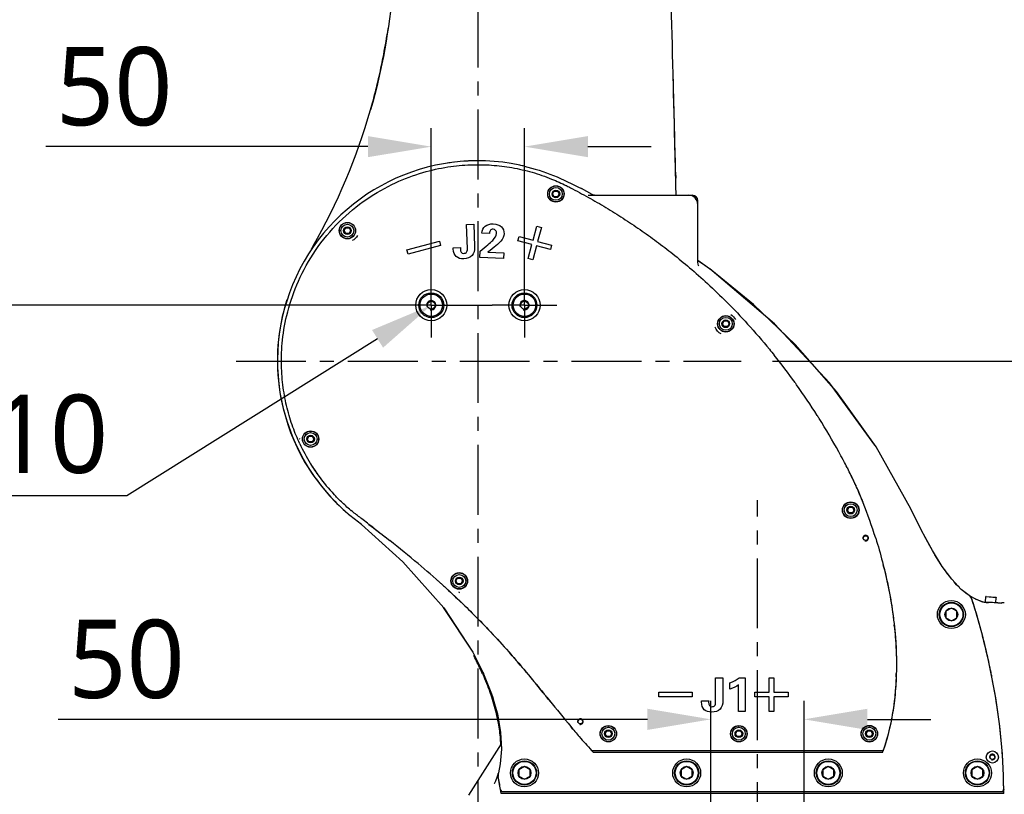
# Model space of a CAD drawing. Header units: millimetres. Extents: x 7426 to 8300, y 124 to 421.
# Tile 50 of 130: x 8014 to 8040, y 236 to 257. Entities that reach past the tile are written whole.
import ezdxf
from ezdxf import colors
from ezdxf.entities.mleader import LeaderData, LeaderLine
from ezdxf.math import Vec2, Vec3

# ---------------------------------------------------------------- set-up
doc = ezdxf.new("R2010")
doc.units = ezdxf.units.MM
doc.linetypes.add('BANKLINE1', pattern=[5.5, 4, -1.5])
doc.linetypes.add('CENTER', pattern=[0.6, 0.375, -0.075, 0.075, -0.075])
for name, color, linetype in [('00_COMPONENTS', 7, 'BANKLINE1'), ('DIM', 7, 'Continuous'), ('中心线', 7, 'Continuous'), ('外形图', 7, 'Continuous'), ('多重引线', 7, 'Continuous')]:
    doc.layers.add(name, color=color, linetype=linetype)
doc.styles.add('微软雅黑', font='msyh.ttc')
doc.dimstyles.new('尺寸标注_1_20比例', dxfattribs={"dimtxt": 2.1, "dimasz": 1.7, "dimexe": 0.5, "dimexo": 0.4, "dimgap": 0.5, "dimtad": 1, "dimdec": 1, "dimlfac": 20, "dimdsep": 46, "dimtxsty": '微软雅黑', "dimcen": 0.09, "dimadec": 0, "dimazin": 0, "dimtp": 0.01, "dimtm": 0.01, "dimtfac": 1, "dimtdec": 1, "dimtofl": 0, "dimtmove": 0, "dimatfit": 3, "dimfxl": 1, "dimtolj": 1, "dimarcsym": 0})

# ---------------------------------------------------------------- blocks, each defined once
blk = doc.blocks.new('*D1464')
at = {"layer": 'Defpoints', "color": 0}
for p in [(8029.55, 277.969), (8051.129, 277.969), (8033.657, 247.468)]:
    blk.add_point(p, dxfattribs=at)
at = {"layer": '外形图', "color": 0, "linetype": 'Continuous', "lineweight": -2}
for p, q in [((8029.95, 277.969), (8051.629, 277.969)), ((8051.129, 249.168), (8051.129, 276.269)), ((8034.057, 247.468), (8051.629, 247.468))]:
    blk.add_line(p, q, dxfattribs=at)
at = {"layer": '外形图', "color": 0}
for points in [[(8051.413, 276.269), (8050.846, 276.269), (8051.129, 277.969)], [(8050.846, 249.168), (8051.413, 249.168), (8051.129, 247.468)]]:
    blk.add_solid(points, dxfattribs=at)
at = {"layer": '外形图', "color": 0, "insert": (8048.448, 262.719), "char_height": 2.1, "attachment_point": 2, "rotation": 90, "style": '微软雅黑'}
blk.add_mtext('\\A1;610', dxfattribs=at)
blk = doc.blocks.new('*D1472')
at = {"layer": 'Defpoints', "color": 0}
for p in [(8026.827, 285.494), (8039.95, 222.468), (8056.58, 222.468)]:
    blk.add_point(p, dxfattribs=at)
at = {"layer": '外形图', "color": 0, "linetype": 'Continuous', "lineweight": -2}
for p, q in [((8027.227, 285.494), (8057.08, 285.494)), ((8056.58, 283.794), (8056.58, 224.168)), ((8040.35, 222.468), (8057.08, 222.468))]:
    blk.add_line(p, q, dxfattribs=at)
at = {"layer": '外形图', "color": 0}
for points in [[(8056.864, 283.794), (8056.297, 283.794), (8056.58, 285.494)], [(8056.297, 224.168), (8056.864, 224.168), (8056.58, 222.468)]]:
    blk.add_solid(points, dxfattribs=at)
at = {"layer": '外形图', "color": 0, "insert": (8053.898, 253.981), "char_height": 2.1, "attachment_point": 2, "rotation": 90, "style": '微软雅黑'}
blk.add_mtext('\\A1;1260.5', dxfattribs=at)
blk = doc.blocks.new('*D1474')
at = {"layer": 'Defpoints', "color": 0}
for p in [(8027.407, 253.222), (8024.907, 248.968), (8027.407, 248.968)]:
    blk.add_point(p, dxfattribs=at)
at = {"layer": '外形图', "color": 0, "linetype": 'Continuous', "lineweight": -2}
for p, q in [((8024.907, 249.368), (8024.907, 253.722)), ((8027.407, 249.368), (8027.407, 253.722)), ((8023.207, 253.222), (8014.566, 253.222)), ((8029.107, 253.222), (8030.807, 253.222))]:
    blk.add_line(p, q, dxfattribs=at)
at = {"layer": '外形图', "color": 0}
for points in [[(8023.207, 252.939), (8023.207, 253.505), (8024.907, 253.222)], [(8029.107, 253.506), (8029.107, 252.939), (8027.407, 253.222)]]:
    blk.add_solid(points, dxfattribs=at)
at = {"layer": '外形图', "color": 0, "insert": (8017.967, 255.894), "char_height": 2.1, "attachment_point": 3, "rotation": 0.0015, "style": '微软雅黑'}
blk.add_mtext('\\A1;50', dxfattribs=at)
blk = doc.blocks.new('*D1476')
at = {"layer": 'Defpoints', "color": 0}
for p in [(8034.907, 237.855), (8032.407, 234.568), (8034.907, 234.568)]:
    blk.add_point(p, dxfattribs=at)
at = {"layer": '外形图', "color": 0, "linetype": 'Continuous', "lineweight": -2}
for p, q in [((8032.407, 234.968), (8032.407, 238.355)), ((8034.907, 234.968), (8034.907, 238.355)), ((8030.707, 237.855), (8014.896, 237.855)), ((8036.607, 237.855), (8038.307, 237.855))]:
    blk.add_line(p, q, dxfattribs=at)
at = {"layer": '外形图', "color": 0}
for points in [[(8030.707, 237.572), (8030.707, 238.139), (8032.407, 237.855)], [(8036.607, 238.139), (8036.607, 237.572), (8034.907, 237.855)]]:
    blk.add_solid(points, dxfattribs=at)
at = {"layer": '外形图', "color": 0, "insert": (8018.297, 240.527), "char_height": 2.1, "attachment_point": 3, "style": '微软雅黑'}
blk.add_mtext('\\A1;50', dxfattribs=at)
blk = doc.blocks.new('*D1509')
at = {"layer": 'Defpoints', "color": 0}
for p in [(7997.734, 248.968), (8024.907, 248.968), (8032.407, 234.568)]:
    blk.add_point(p, dxfattribs=at)
at = {"layer": 'DIM', "color": 0, "linetype": 'ByBlock', "lineweight": -2, "ltscale": 20}
for p, q in [((8024.507, 248.968), (7997.234, 248.968)), ((7997.734, 236.268), (7997.734, 247.268)), ((8032.007, 234.568), (7997.234, 234.568))]:
    blk.add_line(p, q, dxfattribs=at)
at = {"layer": 'DIM', "color": 0}
for points in [[(7998.017, 247.268), (7997.45, 247.268), (7997.734, 248.968)], [(7997.45, 236.268), (7998.017, 236.268), (7997.734, 234.568)]]:
    blk.add_solid(points, dxfattribs=at)
at = {"layer": 'DIM', "color": 0, "insert": (7996.149, 241.768), "char_height": 2.1, "attachment_point": 5, "rotation": 90, "style": '微软雅黑'}
blk.add_mtext('\\A1;\\A1;288', dxfattribs=at)
blk = doc.blocks.new('*D1510')
at = {"layer": 'Defpoints', "color": 0}
for p in [(7997.734, 257.468), (8024.907, 257.468), (8024.907, 248.968)]:
    blk.add_point(p, dxfattribs=at)
at = {"layer": 'DIM', "color": 0, "linetype": 'ByBlock', "lineweight": -2, "ltscale": 20}
for p, q in [((8024.507, 257.468), (7997.234, 257.468)), ((7997.734, 250.668), (7997.734, 255.768)), ((8024.507, 248.968), (7997.234, 248.968))]:
    blk.add_line(p, q, dxfattribs=at)
at = {"layer": 'DIM', "color": 0}
for points in [[(7998.017, 255.768), (7997.45, 255.768), (7997.734, 257.468)], [(7997.45, 250.668), (7998.017, 250.668), (7997.734, 248.968)]]:
    blk.add_solid(points, dxfattribs=at)
at = {"layer": 'DIM', "color": 0, "insert": (7996.143, 253.218), "char_height": 2.1, "attachment_point": 5, "rotation": 90, "style": '微软雅黑'}
blk.add_mtext('\\A1;\\A1;170', dxfattribs=at)
blk = doc.blocks.new('*D1522')
at = {"layer": 'Defpoints', "color": 0}
for p in [(7987.257, 279.494), (8033.657, 226.977), (7987.257, 205.331)]:
    blk.add_point(p, dxfattribs=at)
at = {"layer": 'DIM', "color": 0, "linetype": 'ByBlock', "lineweight": -2, "ltscale": 20}
for p, q in [((7987.257, 279.094), (7987.257, 204.831)), ((8033.657, 226.577), (8033.657, 204.831)), ((8031.957, 205.331), (7988.957, 205.331))]:
    blk.add_line(p, q, dxfattribs=at)
at = {"layer": 'DIM', "color": 0}
for points in [[(7988.957, 205.614), (7988.957, 205.047), (7987.257, 205.331)], [(8031.957, 205.047), (8031.957, 205.614), (8033.657, 205.331)]]:
    blk.add_solid(points, dxfattribs=at)
at = {"layer": 'DIM', "color": 0, "insert": (8010.457, 206.916), "char_height": 2.1, "attachment_point": 5, "style": '微软雅黑'}
blk.add_mtext('\\A1;\\A1;928', dxfattribs=at)

msp = doc.modelspace()

# ---------------------------------------------------------------- linework, layer by layer
at = {"layer": '00_COMPONENTS', "linetype": 'CENTER', "ltscale": 5}
msp.add_line((8019.6711, 247.4684), (8033.2195, 247.4684), dxfattribs=at)
at = {"layer": '中心线', "linetype": 'CENTER', "ltscale": 5}
for p, q in [((8026.1573, 281.2188), (8026.1573, 222.218)), ((8033.6574, 222.298), (8033.6574, 243.7349))]:
    msp.add_line(p, q, dxfattribs=at)
at = {"layer": '外形图', "linetype": 'Continuous'}
for p, q in [((8031.4604, 252.5365), (8031.4641, 252.3772)), ((8028.1612, 251.9546), (8028.2053, 252.0309)), ((8028.2053, 251.8784), (8028.1612, 251.9546)), ((8028.2053, 252.0309), (8028.2933, 252.0309)), ((8028.2933, 252.0309), (8028.3373, 251.9546)), ((8028.3373, 251.9546), (8028.2933, 251.8784)), ((8029.2271, 251.942), (8028.9345, 252.0958)), ((8028.2933, 251.8784), (8028.2053, 251.8784)), ((8029.1654, 251.9184), (8031.9074, 251.9184)), ((8029.2156, 251.9318), (8029.1972, 251.9404)), ((8029.2687, 251.9191), (8029.2156, 251.9318)), ((8029.269, 251.9184), (8029.2271, 251.942)), ((8029.2845, 251.9184), (8029.2687, 251.9191)), ((8031.4744, 251.9199), (8031.474, 251.9389)), ((8032.0574, 250.1187), (8032.0574, 251.7684)), ((8022.569, 250.9686), (8022.613, 251.0448)), ((8022.613, 250.8923), (8022.569, 250.9686)), ((8022.613, 251.0448), (8022.7011, 251.0448)), ((8022.7011, 251.0448), (8022.7451, 250.9686)), ((8022.7451, 250.9686), (8022.7011, 250.8923)), ((8025.8541, 251.1351), (8026.0495, 251.1416)), ((8025.8757, 250.483), (8025.8541, 251.1351)), ((8026.0495, 251.1416), (8026.0695, 250.5409)), ((8026.465, 250.8897), (8026.264, 250.8979)), ((8027.6397, 250.7131), (8027.74, 251.0874)), ((8027.74, 251.0874), (8027.8608, 251.055)), ((8027.8608, 251.055), (8027.7605, 250.6807)), ((8022.7011, 250.8923), (8022.613, 250.8923)), ((8024.2554, 250.4558), (8025.1247, 250.6887)), ((8025.1247, 250.6887), (8025.1571, 250.568)), ((8027.2331, 250.6926), (8027.2654, 250.8134)), ((8027.6074, 250.5923), (8027.2331, 250.6926)), ((8027.2654, 250.8134), (8027.6397, 250.7131)), ((8027.7605, 250.6807), (8028.1348, 250.5804)), ((8024.2877, 250.335), (8024.2554, 250.4558)), ((8025.1571, 250.568), (8024.2877, 250.335)), ((8025.4974, 250.5093), (8025.6884, 250.5157)), ((8025.4983, 250.4811), (8025.4974, 250.5093)), ((8025.6884, 250.5157), (8025.6882, 250.4837)), ((8026.2119, 250.2451), (8026.2188, 250.4167)), ((8026.4203, 250.3897), (8026.8524, 250.3723)), ((8026.8524, 250.3723), (8026.8463, 250.2195)), ((8027.5071, 250.218), (8027.6074, 250.5923)), ((8027.7281, 250.56), (8027.6279, 250.1857)), ((8028.1024, 250.4597), (8027.7281, 250.56)), ((8028.1348, 250.5804), (8028.1024, 250.4597)), ((8026.8463, 250.2195), (8026.2119, 250.2451)), ((8027.6279, 250.1857), (8027.5071, 250.218)), ((8032.434, 249.8981), (8032.0574, 250.1676)), ((8032.2586, 250.0236), (8032.0574, 250.1586)), ((8034.1152, 248.4648), (8032.3752, 249.9402)), ((8024.9071, 248.968), (8024.9071, 249.8348)), ((8027.4071, 248.968), (8027.4071, 249.8334)), ((8024.9071, 248.968), (8024.0403, 248.968)), ((8024.9071, 248.968), (8026.5418, 248.968)), ((8024.9071, 248.968), (8024.9071, 248.1011)), ((8027.4071, 248.968), (8026.5418, 248.968)), ((8027.4071, 248.968), (8028.2725, 248.968)), ((8027.4071, 248.968), (8027.4071, 248.1026)), ((8032.7193, 248.4684), (8032.7634, 248.5446)), ((8032.7634, 248.5446), (8032.8514, 248.5446)), ((8032.8514, 248.5446), (8032.8954, 248.4684)), ((8032.7634, 248.3921), (8032.7193, 248.4684)), ((8032.8514, 248.3921), (8032.7634, 248.3921)), ((8032.8954, 248.4684), (8032.8514, 248.3921)), ((8035.5863, 246.8867), (8034.1152, 248.4648)), ((8034.6644, 246.8902), (8034.676, 246.8742)), ((8034.676, 246.8742), (8034.6828, 246.8646)), ((8036.8071, 245.216), (8035.5863, 246.8867)), ((8021.583, 245.3764), (8021.627, 245.4526)), ((8021.627, 245.3001), (8021.583, 245.3764)), ((8021.627, 245.4526), (8021.715, 245.4526)), ((8021.715, 245.4526), (8021.7591, 245.3764)), ((8021.7591, 245.3764), (8021.715, 245.3001)), ((8021.715, 245.3001), (8021.627, 245.3001)), ((8036.8202, 245.1927), (8036.8071, 245.216)), ((8035.9656, 244.7963), (8035.9563, 244.8139)), ((8036.068, 244.5994), (8036.0713, 244.5929)), ((8021.8998, 244.3688), (8021.8999, 244.3687)), ((8036.1677, 244.3997), (8036.1756, 244.3835)), ((8036.2911, 244.1397), (8036.2977, 244.1253)), ((8036.0694, 243.4683), (8036.1134, 243.5446)), ((8036.1134, 243.5446), (8036.2014, 243.5446)), ((8036.2014, 243.5446), (8036.2455, 243.4683)), ((8036.4609, 243.7489), (8036.4677, 243.732)), ((8036.1134, 243.3921), (8036.0694, 243.4683)), ((8036.2014, 243.3921), (8036.1134, 243.3921)), ((8036.2455, 243.4683), (8036.2014, 243.3921)), ((8022.8725, 243.2138), (8022.879, 243.2086)), ((8023.3363, 243.0092), (8023.3911, 242.9667)), ((8023.3911, 242.9667), (8023.4409, 242.9278)), ((8023.4409, 242.9278), (8023.5389, 242.8512)), ((8023.5389, 242.8512), (8023.5506, 242.8421)), ((8023.5506, 242.8421), (8023.6684, 242.7497)), ((8023.6684, 242.7497), (8023.7955, 242.6498)), ((8037.0486, 241.927), (8037.053, 241.9092)), ((8025.5692, 241.5683), (8025.6133, 241.6445)), ((8025.6133, 241.492), (8025.5692, 241.5683)), ((8025.6133, 241.6445), (8025.7013, 241.6445)), ((8025.7013, 241.492), (8025.6133, 241.492)), ((8025.7013, 241.6445), (8025.7453, 241.5683)), ((8025.7453, 241.5683), (8025.7013, 241.492)), ((8039.2424, 241.2429), (8039.1932, 241.288)), ((8039.2542, 241.2352), (8039.2424, 241.2429)), ((8039.3368, 241.1815), (8039.2841, 241.2157)), ((8039.5192, 241.0703), (8039.3336, 241.1764)), ((8039.7753, 241.0026), (8039.7854, 241.1472)), ((8039.7907, 241.1519), (8039.7854, 241.1472)), ((8039.7854, 241.1472), (8040.0597, 241.1281)), ((8039.7907, 241.1519), (8040.0551, 241.1334)), ((8040.0496, 240.9834), (8040.0597, 241.1281)), ((8040.0551, 241.1334), (8040.0597, 241.1281)), ((8039.6758, 241.0109), (8039.4941, 241.0847)), ((8039.6883, 241.0087), (8039.6758, 241.0109)), ((8039.696, 241.0081), (8039.8538, 240.9971)), ((8039.8608, 240.9906), (8039.841, 240.9916)), ((8040.2776, 240.9796), (8040.2067, 240.9846)), ((8040.2071, 240.9812), (8040.2074, 240.9798)), ((8025.2276, 240.8576), (8026.0204, 239.6601)), ((8038.8575, 240.8398), (8038.7089, 240.754)), ((8038.7089, 240.754), (8038.7089, 240.5825)), ((8039.006, 240.754), (8038.8575, 240.8398)), ((8039.006, 240.5825), (8039.006, 240.754)), ((8038.7089, 240.5825), (8038.8575, 240.4968)), ((8038.8575, 240.4968), (8039.006, 240.5825)), ((8026.2814, 239.0814), (8026.2867, 239.0694)), ((8026.2953, 239.1164), (8026.3111, 239.0851)), ((8027.4716, 239.1007), (8027.4345, 239.1449)), ((8032.5348, 238.968), (8032.7303, 238.968)), ((8032.5348, 238.3156), (8032.5348, 238.968)), ((8032.7303, 238.968), (8032.7303, 238.367)), ((8032.9177, 238.6634), (8032.9177, 238.8308)), ((8033.1459, 238.068), (8033.1458, 238.7794)), ((8033.1615, 238.968), (8033.3295, 238.968)), ((8033.3295, 238.968), (8033.3295, 238.068)), ((8033.97, 238.9681), (8034.095, 238.9681)), ((8033.97, 238.5805), (8033.97, 238.9681)), ((8034.095, 238.9681), (8034.095, 238.5806)), ((8031.0075, 238.5805), (8031.9075, 238.5805)), ((8031.0075, 238.4555), (8031.0075, 238.5805)), ((8031.9075, 238.5805), (8031.9075, 238.4555)), ((8033.5825, 238.5805), (8033.97, 238.5805)), ((8033.5825, 238.4555), (8033.5825, 238.5805)), ((8034.095, 238.5806), (8034.4825, 238.5806)), ((8034.4825, 238.5806), (8034.4825, 238.4556)), ((8028.1185, 238.3104), (8028.1141, 238.3159)), ((8031.9075, 238.4555), (8031.0075, 238.4555)), ((8032.1575, 238.3544), (8032.3486, 238.3544)), ((8032.1575, 238.3262), (8032.1575, 238.3544)), ((8032.3486, 238.3544), (8032.3474, 238.3225)), ((8033.97, 238.4555), (8033.5825, 238.4555)), ((8033.97, 238.068), (8033.97, 238.4555)), ((8034.4825, 238.4556), (8034.095, 238.4556)), ((8034.095, 238.4556), (8034.095, 238.068)), ((8033.3295, 238.068), (8033.1459, 238.068)), ((8034.095, 238.068), (8033.97, 238.068)), ((8028.7043, 237.5949), (8028.6626, 237.6446)), ((8029.5693, 237.4682), (8029.6133, 237.5445)), ((8029.6133, 237.392), (8029.5693, 237.4682)), ((8029.6133, 237.5445), (8029.7014, 237.5445)), ((8029.7014, 237.5445), (8029.7454, 237.4682)), ((8029.7454, 237.4682), (8029.7014, 237.392)), ((8033.0693, 237.4682), (8033.1134, 237.5445)), ((8033.1134, 237.392), (8033.0693, 237.4682)), ((8033.1134, 237.5445), (8033.2014, 237.5445)), ((8033.2014, 237.5445), (8033.2454, 237.4682)), ((8033.2454, 237.4682), (8033.2014, 237.392)), ((8036.5694, 237.4682), (8036.6134, 237.5445)), ((8036.6134, 237.392), (8036.5694, 237.4682)), ((8036.6134, 237.5445), (8036.7014, 237.5445)), ((8036.7014, 237.5445), (8036.7455, 237.4682)), ((8036.7455, 237.4682), (8036.7014, 237.392)), ((8026.7806, 237.2023), (8025.9078, 235.8183)), ((8029.7014, 237.392), (8029.6133, 237.392)), ((8033.2014, 237.392), (8033.1134, 237.392)), ((8036.7014, 237.392), (8036.6134, 237.392)), ((8029.2069, 237.022), (8029.2101, 237.0186)), ((8029.2101, 237.0186), (8029.2103, 237.0183)), ((8029.2262, 237.0014), (8029.2104, 237.0184)), ((8029.2278, 237.018), (8037.0011, 237.0181)), ((8037.0098, 236.9682), (8029.2573, 236.9682)), ((8037.0275, 237.0183), (8037.0251, 237.0115)), ((8037.0278, 237.0188), (8037.0312, 237.0285)), ((8037.0278, 237.0187), (8037.0278, 237.0185)), ((8026.7589, 236.6635), (8026.7092, 236.4209)), ((8027.4073, 236.5897), (8027.2588, 236.504)), ((8027.2588, 236.504), (8027.2588, 236.3325)), ((8027.5558, 236.504), (8027.4073, 236.5897)), ((8027.5558, 236.3325), (8027.5558, 236.504)), ((8031.7574, 236.5897), (8031.6088, 236.504)), ((8031.6088, 236.504), (8031.6088, 236.3325)), ((8031.9059, 236.504), (8031.7574, 236.5897)), ((8031.9059, 236.3325), (8031.9059, 236.504)), ((8035.5574, 236.5897), (8035.4089, 236.504)), ((8035.4089, 236.504), (8035.4089, 236.3325)), ((8035.7059, 236.504), (8035.5574, 236.5897)), ((8035.7059, 236.3325), (8035.7059, 236.504)), ((8039.5575, 236.5897), (8039.4089, 236.504)), ((8039.4089, 236.504), (8039.4089, 236.3325)), ((8039.706, 236.504), (8039.5575, 236.5897)), ((8039.706, 236.3325), (8039.706, 236.504)), ((8026.5964, 236.1267), (8026.596, 236.1259)), ((8027.2588, 236.3325), (8027.4073, 236.2467)), ((8027.4073, 236.2467), (8027.5558, 236.3325)), ((8031.6088, 236.3325), (8031.7574, 236.2467)), ((8031.7574, 236.2467), (8031.9059, 236.3325)), ((8035.4089, 236.3325), (8035.5574, 236.2467)), ((8035.5574, 236.2467), (8035.7059, 236.3325)), ((8039.4089, 236.3325), (8039.5575, 236.2467)), ((8039.5575, 236.2467), (8039.706, 236.3325)), ((8026.7643, 235.9682), (8026.7414, 236.1045)), ((8026.7731, 235.9154), (8026.7643, 235.9682)), ((8026.7811, 235.8682), (8026.7731, 235.9154)), ((8040.2615, 235.8682), (8026.7811, 235.8682)), ((8026.7901, 235.9182), (8040.24, 235.9182)), ((8040.2616, 235.9681), (8040.2616, 235.9601))]:
    msp.add_line(p, q, dxfattribs=at)
for points in [[(8032.0748, 250.0313), (8032.0798, 250.0243), (8032.0753, 250.0328), (8032.0638, 250.0656), (8032.0574, 250.1187)], [(8037.7715, 243.5011), (8036.8371, 245.169), (8035.776, 246.6532), (8034.6704, 247.9121), (8033.5497, 248.9834), (8032.434, 249.8981)], [(8021.3691, 245.3916), (8021.3743, 245.3808), (8021.3776, 245.369)], [(8039.3336, 241.1764), (8039.1249, 241.3422), (8038.8693, 241.6122), (8038.6152, 241.9534), (8038.3499, 242.3827), (8038.0582, 242.9251), (8037.7715, 243.5011)], [(8023.0356, 243.0797), (8024.1447, 242.0774), (8025.2406, 240.8429), (8026.0204, 239.6601)], [(8038.3147, 242.4481), (8038.277, 242.5122), (8038.1229, 242.8048)], [(8038.5693, 242.0277), (8038.5179, 242.1027), (8038.4182, 242.2721)], [(8038.8142, 241.6861), (8038.7553, 241.7563), (8038.6785, 241.8684)], [(8039.0647, 241.4058), (8038.9982, 241.4668), (8038.9304, 241.5476)], [(8025.6453, 241.2738), (8025.6474, 241.2706), (8025.6499, 241.2678), (8025.6521, 241.2648), (8025.6567, 241.2584), (8025.6677, 241.2518)], [(8039.8528, 240.9815), (8039.7217, 240.9991), (8039.5192, 241.0703)], [(8026.0204, 239.6601), (8026.294, 239.1229), (8026.5262, 238.5426), (8026.6804, 238.0009), (8026.7649, 237.5033), (8026.7884, 237.0546), (8026.7589, 236.6635)], [(8026.482, 238.6454), (8026.5518, 238.4659), (8026.7036, 237.8928), (8026.7772, 237.373), (8026.7797, 237.2007)], [(8029.2101, 237.0186), (8029.2101, 237.0191), (8029.2104, 237.0201), (8029.2109, 237.0216), (8029.2116, 237.0235), (8029.2125, 237.0257), (8029.2137, 237.0281)], [(8029.2103, 237.0183), (8029.2152, 237.0181), (8029.2278, 237.018)], [(8037.0011, 237.0181), (8037.0147, 237.0182), (8037.0243, 237.0183)], [(8037.0214, 237.0315), (8037.0232, 237.0289), (8037.0248, 237.0263), (8037.0261, 237.024), (8037.0271, 237.0219), (8037.0278, 237.0202), (8037.0279, 237.0189)], [(8026.7091, 236.4204), (8026.629, 236.1924), (8026.596, 236.1259)]]:
    msp.add_lwpolyline(points, dxfattribs=at)
for centre, radius in [((8028.2493, 251.9546), 0.22), ((8028.2493, 251.9546), 0.2157), ((8028.2493, 251.9546), 0.1725), ((8028.2493, 251.9546), 0.1026), ((8022.6571, 250.9686), 0.22), ((8022.6571, 250.9686), 0.2157), ((8022.6571, 250.9686), 0.1725), ((8022.6571, 250.9686), 0.1026), ((8024.9071, 248.968), 0.105), ((8027.4071, 248.968), 0.105), ((8032.8074, 248.4684), 0.22), ((8032.8074, 248.4684), 0.2157), ((8032.8074, 248.4684), 0.1725), ((8032.8074, 248.4684), 0.1026), ((8021.671, 245.3764), 0.22), ((8021.671, 245.3764), 0.2157), ((8021.671, 245.3764), 0.1725), ((8021.671, 245.3764), 0.1026), ((8036.1576, 243.4687), 0.2225), ((8036.1574, 243.4683), 0.22), ((8036.1574, 243.4683), 0.2157), ((8036.1574, 243.4683), 0.1725), ((8036.1574, 243.4683), 0.1026), ((8036.5574, 242.7187), 0.0625), ((8025.6575, 241.5684), 0.2225), ((8025.6573, 241.5683), 0.22), ((8025.6573, 241.5683), 0.2157), ((8025.6573, 241.5683), 0.1725), ((8025.6573, 241.5683), 0.1026), ((8038.8575, 240.6683), 0.375), ((8038.8575, 240.6683), 0.325), ((8038.8575, 240.6683), 0.31), ((8038.8575, 240.6683), 0.1715), ((8028.9074, 237.7934), 0.0625), ((8029.6573, 237.4682), 0.22), ((8029.6573, 237.4682), 0.2157), ((8029.6573, 237.4682), 0.1725), ((8029.6573, 237.4682), 0.1026), ((8033.1574, 237.4682), 0.22), ((8033.1574, 237.4682), 0.2157), ((8033.1574, 237.4682), 0.1725), ((8033.1574, 237.4682), 0.1026), ((8036.6576, 237.4681), 0.2225), ((8036.6574, 237.4682), 0.22), ((8036.6574, 237.4682), 0.2157), ((8036.6574, 237.4682), 0.1725), ((8036.6574, 237.4682), 0.1026), ((8039.9575, 236.8432), 0.1625), ((8039.9575, 236.8432), 0.0625), ((8027.4073, 236.4182), 0.375), ((8027.4073, 236.4182), 0.325), ((8027.4073, 236.4182), 0.31), ((8031.7574, 236.4182), 0.375), ((8031.7574, 236.4182), 0.325), ((8031.7574, 236.4182), 0.31), ((8035.5574, 236.4182), 0.375), ((8035.5574, 236.4182), 0.325), ((8035.5574, 236.4182), 0.31), ((8039.5575, 236.4182), 0.375), ((8039.5575, 236.4182), 0.325), ((8039.5575, 236.4182), 0.31), ((8027.4073, 236.4182), 0.1715), ((8031.7574, 236.4182), 0.1715), ((8035.5574, 236.4182), 0.1715), ((8039.5575, 236.4182), 0.1715)]:
    msp.add_circle(centre, radius, dxfattribs=at)
for centre, radius, start, end in [((6679.7944, 220.0029), 1352.0575, 1.3788003, 1.7362574), ((8005.8275, 259.1055), 18.1274, 349.16075, 351.40055), ((8006.4439, 258.9884), 17.5001, 347.2143, 349.15767), ((7122.8365, 231.2409), 908.8734, 1.3426042, 1.5126105), ((8006.8263, 258.9023), 17.1081, 345.76695, 347.17056), ((8024.2897, 254.9385), 0.8, 166.82632, 168.10516), ((8007.0913, 258.835), 16.8347, 344.06669, 345.76734), ((8007.4897, 258.7167), 16.4191, 330.15917, 344.08192), ((8026.1573, 247.4684), 5.3751, 77.89364, 232.32952), ((8026.1608, 247.4453), 5.3983, 97.0907, 98.77927), ((8026.1578, 247.4914), 5.3521, 89.00961, 94.05431), ((8026.2049, 247.5599), 5.2757, 76.92639, 78.18614), ((8024.9266, 244.8654), 8.1495, 63.62713, 63.74381), ((8029.1654, 252.2471), 0.3287, 261.81158, 270.00154), ((8031.8074, 251.6684), 0.25, 0, 90), ((8031.9074, 251.7684), 0.15, 0, 90), ((8007.0199, 258.9691), 16.9522, 329.91386, 330.20924), ((8024.9071, 248.968), 0.125, 255, 195), ((8027.4071, 248.968), 0.125, 255, 195), ((8020.0444, 236.3803), 18.0056, 35.71115, 38.65636), ((8019.9156, 236.2872), 18.1645, 35.48906, 35.61303), ((8019.7601, 236.1792), 18.3539, 32.37457, 35.48177), ((8019.6674, 236.1201), 18.4639, 32.07679, 32.3753), ((8019.5706, 236.0605), 18.5775, 28.89513, 32.074), ((8026.1752, 247.4856), 5.2908, 204.96949, 211.44991), ((8022.377, 237.6069), 15.3733, 27.95634, 28.90353), ((8026.137, 247.4595), 5.2446, 211.42488, 216.10828), ((8026.1383, 247.4606), 5.246, 211.60515, 216.03435), ((8023.0966, 237.9876), 14.5592, 27.06439, 27.88209), ((8023.5353, 238.2128), 14.066, 26.92603, 27.06058), ((8024.0065, 238.4515), 13.538, 26.06382, 26.9777), ((8023.9221, 238.4088), 13.6324, 26.10644, 26.9278), ((8026.2259, 247.4949), 5.44, 215.83271, 229.12957), ((8025.9735, 247.3461), 5.0457, 216.16272, 223.2353), ((8024.5147, 238.7012), 12.9717, 25.91195, 26.09859), ((8025.3133, 239.0873), 12.0846, 24.71367, 25.99267), ((8025.1675, 239.0168), 12.2465, 25.06964, 25.91857), ((8025.8055, 239.3163), 11.5417, 24.81143, 25.06478), ((8026.5291, 239.6504), 10.7447, 23.53898, 24.81346), ((8026.8466, 239.7924), 10.397, 23.6223, 24.62927), ((8026.1497, 247.5069), 5.2842, 223.19661, 223.35975), ((8028.0183, 240.3055), 9.1179, 22.81704, 23.61855), ((8027.8177, 240.2185), 9.3365, 23.15686, 23.50089), ((8028.6757, 240.5844), 8.4037, 22.22603, 23.16345), ((8029.0859, 240.7545), 7.9597, 22.09863, 22.81794), ((8029.5017, 240.9241), 7.5106, 21.93673, 22.21089), ((8029.9163, 241.0918), 7.0634, 21.52136, 21.9494), ((8029.8765, 241.075), 7.1065, 21.6483, 21.93665), ((8030.212, 241.2082), 6.7455, 21.34598, 21.64829), ((8030.1604, 241.1883), 6.8009, 21.34286, 21.5197), ((8023.17, 238.4461), 14.3099, 17.36371, 21.38357), ((8026.2373, 247.6901), 5.4791, 230.3789, 230.62341), ((8000.1172, 215.3661), 35.9625, 50.41029, 50.73334), ((7999.4369, 212.2134), 38.9816, 52.18632, 52.37159), ((8036.5574, 242.7186), 0.0749, 254.94477, 90.00147), ((8005.6283, 219.5419), 29.3943, 49.92457, 51.82595), ((8006.0947, 220.1152), 28.6553, 49.90005, 51.85046), ((8008.4209, 222.8823), 25.0403, 47.93909, 49.89338), ((8024.4004, 238.8085), 13.027, 13.85066, 14.20371), ((8009.4801, 224.0575), 23.4587, 46.21686, 48.40591), ((8039.2232, 241.013), 0.1972, 41.0391, 55.97669), ((8022.1566, 235.5267), 18.1229, 11.01684, 17.84372), ((8022.2634, 235.5579), 18.0117, 12.91228, 17.85316), ((8041.3597, 271.2842), 30.3307, 266.93716, 267.12993), ((8010.4446, 225.0703), 22.06, 42.46976, 45.32508), ((8026.7012, 239.2284), 10.6864, 6.08139, 6.26236), ((8007.0341, 222.032), 26.6276, 39.99181, 41.88661), ((8019.1328, 235.8624), 7.8406, 28.00665, 28.2078), ((8019.4026, 236.0032), 7.5362, 25.13746, 28.0247), ((8021.8816, 235.4633), 18.405, 11.44381, 12.93377), ((8019.7865, 236.1857), 7.1112, 24.02932, 25.12061), ((8028.8255, 239.3199), 8.5583, 357.85433, 358.44081), ((8021.9781, 235.4831), 18.3065, 11.04396, 11.44283), ((8022.1237, 235.5107), 18.1583, 8.62761, 11.04664), ((8022.6861, 235.5947), 17.5896, 6.99087, 8.6318), ((8028.9074, 237.7934), 0.075, 255.44574, 90.00147), ((8023.7597, 235.7241), 16.5083, 4.48591, 6.99872), ((8039.2551, 246.3226), 13.6919, 220.71757, 222.78691), ((8039.2547, 246.3222), 13.6913, 220.71754, 222.78742), ((8037.2224, 244.4586), 10.9339, 223.00254, 223.24072), ((8031.8871, 238.8015), 5.4409, 340.30874, 340.79206), ((8039.9575, 236.8432), 0.075, 255, 195), ((8025.2186, 235.8378), 15.045, 2.68995, 4.48876), ((8026.938, 236.3593), 0.2369, 164.93959, 170.50428), ((8027.0538, 235.9218), 13.2079, 0.20082, 2.69968), ((7898.2263, 214.4964), 130.319, 9.483512, 9.642805), ((7937.3152, 221.1073), 90.675, 9.520164, 9.661793), ((8033.1756, 239.2479), 7.2015, 207.09203, 207.53977), ((8035.2687, 238.0893), 5.4247, 336.4079, 336.98292), ((8028.0992, 235.9309), 12.1624, 359.70464, 359.94359), ((8027.9757, 235.931), 12.2859, 359.94351, 0.13528)]:
    msp.add_arc(centre, radius, start, end, dxfattribs=at)
for points in [[(8023.9656, 260.4317), (8024.0222, 258.5321), (8023.9083, 256.4167), (8023.2792, 254.2136)], [(8031.474, 251.9389), (8031.4696, 252.1347), (8031.4651, 252.334), (8031.4604, 252.5364)], [(8026.264, 250.8979), (8026.2697, 250.9779), (8026.2999, 251.0413), (8026.3543, 251.0869)], [(8026.3543, 251.0869), (8026.4083, 251.1323), (8026.4801, 251.1538), (8026.5696, 251.1502)], [(8026.4945, 250.9794), (8026.4798, 250.9606), (8026.4698, 250.9309), (8026.465, 250.8897)], [(8026.5675, 251.0054), (8026.5337, 251.0068), (8026.5089, 250.9977), (8026.4945, 250.9794)], [(8026.6339, 250.9726), (8026.6172, 250.9934), (8026.5951, 251.0043), (8026.5675, 251.0054)], [(8026.5696, 251.1502), (8026.6648, 251.1464), (8026.7371, 251.1202), (8026.7871, 251.0723)], [(8026.6577, 250.8926), (8026.659, 250.9252), (8026.6507, 250.9519), (8026.6339, 250.9726)], [(8026.7871, 251.0723), (8026.8374, 251.024), (8026.8612, 250.9622), (8026.8581, 250.8858)], [(8022.9264, 250.8401), (8022.8988, 250.7805), (8022.847, 250.7284), (8022.7876, 250.7002)], [(8026.2188, 250.4167), (8026.3771, 250.5458), (8026.4889, 250.6429), (8026.5551, 250.7084)], [(8026.7702, 250.6862), (8026.7145, 250.6212), (8026.5976, 250.5225), (8026.4203, 250.3897)], [(8026.5551, 250.7084), (8026.6209, 250.7737), (8026.6554, 250.835), (8026.6577, 250.8926)], [(8026.8581, 250.8858), (8026.8554, 250.8175), (8026.8257, 250.751), (8026.7702, 250.6862)], [(8025.5787, 250.2706), (8025.5284, 250.3122), (8025.5016, 250.3822), (8025.4983, 250.4811)], [(8025.6882, 250.4837), (8025.6877, 250.3978), (8025.7207, 250.3562), (8025.777, 250.3581)], [(8025.777, 250.3581), (8025.8134, 250.3593), (8025.8394, 250.3696), (8025.8549, 250.389)], [(8025.8549, 250.389), (8025.8701, 250.4082), (8025.8772, 250.4398), (8025.8757, 250.483)], [(8026.0695, 250.5409), (8026.0731, 250.4319), (8026.0494, 250.3508), (8025.9999, 250.2976)], [(8025.7769, 250.2126), (8025.6948, 250.2099), (8025.6289, 250.229), (8025.5787, 250.2706)], [(8025.9999, 250.2976), (8025.9501, 250.244), (8025.8758, 250.2159), (8025.7769, 250.2126)], [(8032.9413, 248.7168), (8032.9949, 248.6872), (8033.0406, 248.6375), (8033.0658, 248.5817)], [(8032.6832, 248.1976), (8032.6104, 248.2301), (8032.5479, 248.3001), (8032.524, 248.3762)], [(8023.2367, 243.0863), (8023.392, 242.9666), (8023.5469, 242.8464), (8023.7034, 242.7281)], [(8037.053, 241.9092), (8037.162, 241.4645), (8037.2475, 241.0131), (8037.3044, 240.5588)], [(8039.4078, 241.0799), (8039.3953, 241.1185), (8039.3673, 241.1537), (8039.3337, 241.1764)], [(8039.372, 241.1425), (8039.3877, 241.1243), (8039.4004, 241.1028), (8039.4078, 241.0799)], [(8037.3274, 240.3605), (8037.3694, 239.9664), (8037.3894, 239.569), (8037.3825, 239.1727)], [(8028.1141, 238.3159), (8027.9314, 238.5417), (8027.7486, 238.7674), (8027.5631, 238.9909)], [(8032.9177, 238.8308), (8033.0192, 238.8678), (8033.1001, 238.9135), (8033.1615, 238.968)], [(8033.1458, 238.7794), (8033.0926, 238.7368), (8033.0167, 238.6985), (8032.9177, 238.6634)], [(8037.3778, 238.9995), (8037.3649, 238.6564), (8037.3311, 238.3133), (8037.2721, 237.9751)], [(8040.2616, 235.9682), (8040.2584, 236.9809), (8040.1396, 237.9959), (8039.9456, 238.9899)], [(8032.2308, 238.1131), (8032.1819, 238.1564), (8032.1575, 238.2272), (8032.1575, 238.3262)], [(8032.3474, 238.3225), (8032.344, 238.2367), (8032.3756, 238.194), (8032.432, 238.194)], [(8032.432, 238.194), (8032.4683, 238.194), (8032.4947, 238.2034), (8032.5108, 238.2223)], [(8032.5108, 238.2223), (8032.5266, 238.241), (8032.5348, 238.2723), (8032.5348, 238.3156)], [(8032.7303, 238.367), (8032.7303, 238.2579), (8032.704, 238.1777), (8032.6528, 238.1261)], [(8032.427, 238.0486), (8032.3449, 238.0486), (8032.2797, 238.0699), (8032.2308, 238.1131)], [(8032.6528, 238.1261), (8032.6012, 238.0743), (8032.526, 238.0486), (8032.427, 238.0486)], [(8037.2618, 237.9179), (8037.206, 237.6131), (8037.1291, 237.311), (8037.0275, 237.0183)], [(8026.7041, 236.3255), (8026.7, 236.3494), (8026.7003, 236.3744), (8026.7043, 236.3984)], [(8026.7043, 236.3983), (8026.7003, 236.3743), (8026.7, 236.3494), (8026.7041, 236.3255)]]:
    msp.add_open_spline(points, degree=3, dxfattribs=at)
for points, knots in [([(8021.3789, 245.2521), (8021.3116, 245.3967), (8021.1829, 245.7094), (8021.0313, 246.2109), (8020.9246, 246.7668), (8020.8759, 247.3781), (8020.9045, 248.0633), (8021.0427, 248.826), (8021.3285, 249.6448), (8021.7872, 250.4682), (8022.4085, 251.2173), (8023.1416, 251.8237), (8023.908, 252.2585), (8024.6473, 252.5355), (8025.3281, 252.6866), (8025.9473, 252.7453), (8026.5227, 252.7356), (8027.0745, 252.668), (8027.6138, 252.5441), (8028.1015, 252.3764), (8028.4017, 252.2383), (8028.5318, 252.1741)], [0, 0, 0, 0, 0.0367302, 0.0778051, 0.1205378, 0.1669204, 0.2188077, 0.2781416, 0.3448932, 0.4177572, 0.4941713, 0.5678079, 0.6357639, 0.696288, 0.7490731, 0.7960024, 0.8393061, 0.8814231, 0.9238908, 0.9665887, 1, 1, 1, 1]), ([(8027.3983, 252.6988), (8027.6667, 252.6365), (8028.1957, 252.4704), (8028.6899, 252.223), (8028.9345, 252.0957)], [0, 0, 0, 0, 0.4998613, 1, 1, 1, 1]), ([(8028.5467, 252.1667), (8028.5773, 252.1516), (8028.7709, 252.054), (8029.12, 251.8633), (8029.593, 251.5915), (8030.0551, 251.3018), (8030.5083, 250.9988), (8030.9528, 250.6804), (8031.3957, 250.3401), (8031.8519, 249.9639), (8032.3371, 249.5335), (8032.8595, 249.0319), (8033.4178, 248.4458), (8033.833, 247.9643), (8034.0633, 247.6798), (8034.1051, 247.6275)], [0, 0, 0, 0, 0.0141671, 0.0899061, 0.1650321, 0.2404879, 0.3161011, 0.3912034, 0.4672897, 0.5477985, 0.6365014, 0.7363097, 0.848195, 0.9722072, 1, 1, 1, 1]), ([(8021.8156, 244.3103), (8021.3272, 244.9876), (8020.6573, 246.5927), (8020.7891, 248.3285), (8021.0436, 249.1241)], [0, 0, 0, 0, 0.4999363, 1, 1, 1, 1]), ([(8022.7432, 243.4697), (8022.6997, 243.5058), (8022.5754, 243.612), (8022.4314, 243.75), (8022.3323, 243.8529), (8022.3078, 243.8789)], [0, 0, 0, 0, 0.2834178, 0.820471, 1, 1, 1, 1]), ([(8023.2367, 243.0863), (8023.1835, 243.1273), (8023.0519, 243.2282), (8022.892, 243.3492), (8022.7881, 243.4329), (8022.7613, 243.4549)], [0, 0, 0, 0, 0.3346885, 0.8269921, 1, 1, 1, 1]), ([(8036.5574, 242.7937), (8036.5453, 242.7937), (8036.5222, 242.788), (8036.4949, 242.7648), (8036.4815, 242.7334), (8036.4819, 242.7106), (8036.485, 242.6991), (8036.4853, 242.6982)], [0, 0, 0, 0, 0.2449014, 0.4898028, 0.7347042, 0.9796056, 1, 1, 1, 1]), ([(8036.8278, 242.7166), (8036.8932, 242.5074), (8037.0243, 242.0501), (8037.1852, 241.3466), (8037.3057, 240.6125), (8037.3758, 239.8868), (8037.3925, 239.1608), (8037.3486, 238.4344), (8037.236, 237.7188), (8037.1088, 237.2536), (8037.0312, 237.0284)], [0, 0, 0, 0, 0.1136966, 0.2467578, 0.3741754, 0.4993687, 0.6247483, 0.750526, 0.8764216, 1, 1, 1, 1]), ([(8025.1959, 241.473), (8025.2234, 241.4482), (8025.3776, 241.3084), (8025.6678, 241.0383), (8026.0759, 240.6402), (8026.521, 240.1813), (8027.009, 239.6458), (8027.5345, 239.0307), (8028.0818, 238.3565), (8028.5297, 237.8008), (8028.7999, 237.481), (8028.8776, 237.3909)], [0, 0, 0, 0, 0.0201952, 0.1134358, 0.216095, 0.3309018, 0.4618436, 0.6109456, 0.7718501, 0.9351655, 1, 1, 1, 1]), ([(8040.1069, 240.9798), (8040.0908, 240.9804), (8040.0088, 240.9835), (8039.9267, 240.9873), (8039.8608, 240.9906)], [0, 0, 0, 0, 0.1961207, 1, 1, 1, 1]), ([(8040.1069, 240.9798), (8040.1129, 240.9796), (8040.1242, 240.9791), (8040.1355, 240.9783), (8040.1409, 240.9779)], [0, 0, 0, 0, 0.5253404, 1, 1, 1, 1]), ([(8040.1409, 240.9779), (8040.1572, 240.9767), (8040.1721, 240.9784), (8040.2063, 240.9726), (8040.2067, 240.9783)], [0, 0, 0, 0, 0.7426138, 1, 1, 1, 1]), ([(8040.2056, 240.9794), (8040.2051, 240.9796), (8040.2041, 240.9798), (8040.203, 240.98), (8040.2024, 240.98)], [0, 0, 0, 0, 0.4263811, 1, 1, 1, 1]), ([(8040.2067, 240.9783), (8040.2067, 240.9785), (8040.2064, 240.979), (8040.2059, 240.9793), (8040.2056, 240.9794)], [0, 0, 0, 0, 0.3924396, 1, 1, 1, 1]), ([(8026.2867, 239.0694), (8026.3581, 238.9085), (8026.556, 238.4122), (8026.72, 237.7573), (8026.759, 237.3078), (8026.7637, 237.1753)], [0, 0, 0, 0, 0.2523644, 0.7696528, 1, 1, 1, 1]), ([(8028.9074, 237.8684), (8028.896, 237.8684), (8028.8734, 237.8632), (8028.8452, 237.8403), (8028.8307, 237.8061), (8028.8324, 237.7821), (8028.8359, 237.7708), (8028.8362, 237.7699)], [0, 0, 0, 0, 0.2449014, 0.4898028, 0.7347042, 0.9796056, 1, 1, 1, 1])]:
    msp.add_open_spline(points, degree=3, knots=knots, dxfattribs=at)
at = {"layer": '多重引线', "ltscale": 20}
for centre, radius in [((8024.9071, 248.968), 0.4167), ((8027.4071, 248.968), 0.4167), ((8024.9071, 248.968), 0.3333), ((8024.9071, 248.968), 0.3), ((8027.4071, 248.968), 0.3333), ((8027.4071, 248.968), 0.3)]:
    msp.add_circle(centre, radius, dxfattribs=at)

# ---------------------------------------------------------------- dimensions: what is measured, and where the dimension line sits
at = {"layer": 'DIM', "linetype": 'ByBlock', "ltscale": 20}
dim = msp.add_linear_dim(base=(7987.2568, 205.3307), p1=(8033.6574, 226.977), p2=(7987.2568, 279.4938), text='\\A1;928', dimstyle='尺寸标注_1_20比例', dxfattribs=at)
dim.commit()
dim.dimension.update_dxf_attribs({"geometry": '*D1522', "text_midpoint": (8010.4571, 205.3307), "dimtype": 160})
for base, p1, p2, text, picture, middle in [((7997.7338, 257.4685), (8024.9071, 248.968), (8024.9073, 257.4685), '\\A1;170', '*D1510', (7996.1431, 253.2182)), ((7997.7338, 248.968), (8032.4074, 234.5682), (8024.9071, 248.968), '\\A1;288', '*D1509', (7996.1492, 241.7681))]:
    dim = msp.add_linear_dim(base=base, p1=p1, p2=p2, angle=90, text=text, dimstyle='尺寸标注_1_20比例', dxfattribs=at)
    dim.commit()
    dim.dimension.update_dxf_attribs({"geometry": picture, "text_midpoint": middle})
at = {"layer": '外形图', "linetype": 'Continuous'}
dim = msp.add_linear_dim(base=(8056.5805, 222.468), p1=(8026.8273, 285.4938), p2=(8039.9504, 222.468), angle=270, dimstyle='尺寸标注_1_20比例', dxfattribs=at)
dim.commit()
dim.dimension.update_dxf_attribs({"geometry": '*D1472', "text_midpoint": (8054.9891, 253.9809)})
for base, p1, p2, angle, picture, middle in [((8051.1294, 277.9688), (8033.6574, 247.4684), (8029.5505, 277.9688), 90, '*D1464', (8051.1294, 262.7186)), ((8027.407, 253.2222), (8024.9071, 248.968), (8027.4071, 248.968), 0.00147, '*D1474', (8016.5163, 253.2219))]:
    dim = msp.add_linear_dim(base=base, p1=p1, p2=p2, angle=angle, dimstyle='尺寸标注_1_20比例', dxfattribs=at)
    dim.commit()
    dim.dimension.update_dxf_attribs({"geometry": picture, "text_midpoint": middle, "dimtype": 160})
dim = msp.add_linear_dim(base=(8034.9074, 237.8555), p1=(8032.4074, 234.5682), p2=(8034.9074, 234.5682), dimstyle='尺寸标注_1_20比例', dxfattribs=at)
dim.commit()
dim.dimension.update_dxf_attribs({"geometry": '*D1476', "text_midpoint": (8016.8462, 237.8555), "dimtype": 160})

# ---------------------------------------------------------------- leaders
at = {"layer": '外形图'}
ml = msp.add_multileader_mtext('Standard', dxfattribs=at)
ml.set_content('2×M5{\\A1;\\C256;深度10}', style='微软雅黑')
ml.set_leader_properties()
ml.build(insert=Vec2(0, 0))
ml.multileader.update_dxf_attribs({"text_left_attachment_type": 5, "text_right_attachment_type": 5, "dogleg_length": 0.1667, "arrow_head_size": 1.7})
ctx = ml.context
ctx.base_point, ctx.char_height, ctx.arrow_head_size, ctx.landing_gap_size, ctx.plane_origin = Vec3(7999.3508, 243.8504), 2.1, 1.7, 0.3333, Vec3(8024.9071, 248.968)
ctx.left_attachment, ctx.right_attachment, ctx.text_align_type = 5, 5, 2
notes = []
notes.append((ctx, [(0, (1, 1, 0), (8016.7415, 243.8504), (-1, 0), 0.1667, [(0, [(8024.9071, 248.968)], 0, [])])]))
ctx.mtext.insert, ctx.mtext.alignment, ctx.mtext.flow_direction = Vec3(8016.2415, 246.5672), 3, 5
for ctx, leaders in notes:
    for number, flags, end, landing, length, lines in leaders:
        leader = LeaderData()
        leader.index, (leader.has_last_leader_line, leader.has_dogleg_vector, leader.attachment_direction) = number, flags
        leader.last_leader_point, leader.dogleg_vector, leader.dogleg_length = Vec3(end), Vec3(landing), length
        for number, points, colour, breaks in lines:
            line = LeaderLine()
            line.index, line.vertices, line.color, line.breaks = number, Vec3.list(points), colors.encode_raw_color(colour), breaks
            leader.lines.append(line)
        ctx.leaders.append(leader)

doc.saveas('drawing.dxf')
